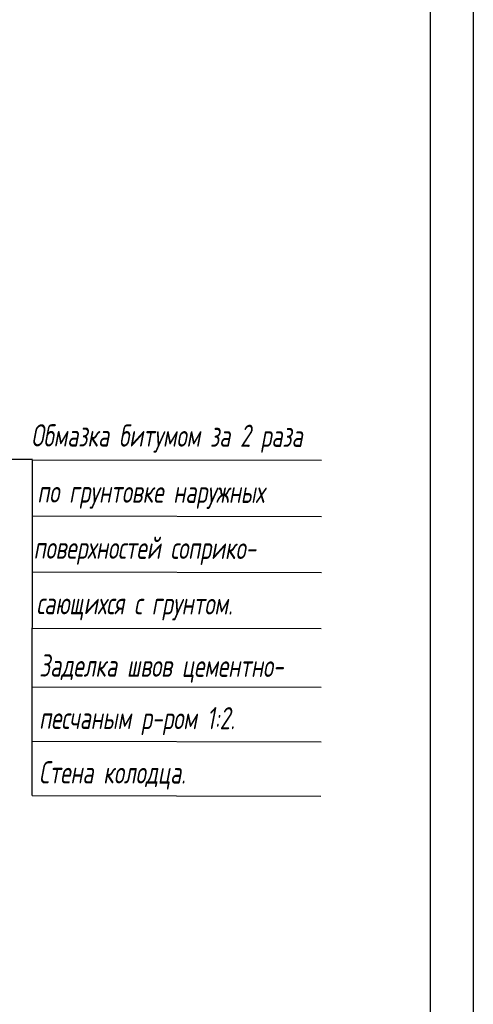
# Model space of a CAD drawing. Extents: x 0 to 361260, y 0 to 4201817.
# Tile 105 of 256: x 360725 to 360776, y 4199750 to 4199861. Entities that reach past the tile are written whole.
import ezdxf

# ---------------------------------------------------------------- set-up
doc = ezdxf.new("R2010")
doc.units = 0
doc.header["$LTSCALE"] = 0.5
doc.header["$MEASUREMENT"] = 0
doc.layers.add("navro'z", color=7, linetype='Continuous')
doc.layers.add('Д25', color=4, linetype='Continuous')
doc.styles.add('Nurbek', font='isocpeui.ttf')

msp = doc.modelspace()

# ---------------------------------------------------------------- linework, layer by layer
at = {"ltscale": 2}
for p, q in [((360776.215, 4200068.806), (360776.215, 4199648.806)), ((360771.344, 4200063.806), (360771.344, 4199653.806))]:
    msp.add_line(p, q, dxfattribs=at)
at = {"layer": "navro'z", "color": 0, "transparency": 33554687}
for p, q in [((360726.536, 4199811.492), (360683.98, 4199811.571)), ((360726.465, 4199773.631), (360726.536, 4199811.487)), ((360726.536, 4199811.487), (360759.105, 4199811.426)), ((360726.524, 4199805.161), (360759.093, 4199805.1)), ((360726.512, 4199798.834), (360759.081, 4199798.773)), ((360726.5, 4199792.507), (360759.069, 4199792.447)), ((360726.488, 4199785.894), (360759.057, 4199785.833)), ((360726.476, 4199779.762), (360759.045, 4199779.701)), ((360726.465, 4199773.631), (360759.034, 4199773.57))]:
    msp.add_line(p, q, dxfattribs=at)

# ---------------------------------------------------------------- texts
at = {"layer": 'Д25', "color": 7, "lineweight": 25, "transparency": 33554687, "style": 'Nurbek', "width": 0.7}
for s, p in [('Обмазка битумом за 2 раза', (360726.371, 4199812.983)), ('по грунтовке наружных ', (360727.055, 4199806.656)), ('поверхностей соприко-', (360726.631, 4199800.33)), ('сающихся с грунтом.', (360726.962, 4199794.075)), ('Заделка швов цементно-', (360727.269, 4199787.046)), ('песчаным р-ром 1:2.', (360727.258, 4199781.143)), ('Стена колодца.', (360727.246, 4199775.011))]:
    msp.add_text(s, height=2.5, rotation=359.89306, dxfattribs=at).set_placement(p)

doc.saveas('drawing.dxf')
